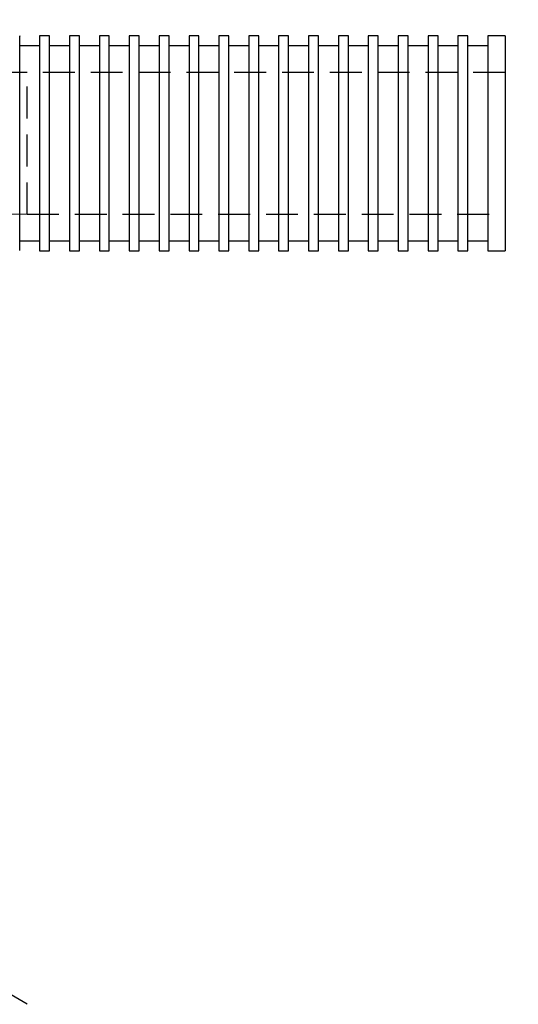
# Model space of a CAD drawing. Header units: millimetres. Extents: x 13 to 546, y 13 to 419.
# Tile 28 of 30: x 445 to 485, y 292 to 371. Entities that reach past the tile are written whole.
import ezdxf

# ---------------------------------------------------------------- set-up
doc = ezdxf.new("R2010")
doc.units = ezdxf.units.MM
doc.header["$LTSCALE"] = 2
doc.linetypes.add('HIDDEN', pattern=[1.905, 1.27, -0.635])
doc.layers.add('DIMENSIONS', color=140, linetype='Continuous', lineweight=25)
doc.layers.add('HIDDEN', color=102, linetype='HIDDEN')
doc.styles.add('SLDTEXTSTYLE0', font='TXT', dxfattribs={"width": 0.7})
doc.dimstyles.new('SLDDIMSTYLE6', dxfattribs={"dimtxt": 4.316016, "dimasz": 6.604, "dimexe": 0, "dimexo": 0.0625, "dimgap": 1.079004, "dimtad": 0, "dimtih": 1, "dimtoh": 1, "dimlfac": 2, "dimrnd": 1e-09, "dimzin": 4, "dimdsep": 46, "dimtxsty": 'SLDTEXTSTYLE0', "dimsah": 1, "dimcen": 0, "dimadec": 0, "dimazin": 1, "dimtfac": 1, "dimtofl": 0, "dimtmove": 0, "dimatfit": 3, "dimfxl": 0, "dimfrac": 2, "dimtolj": 1, "dimtzin": 12, "dimarcsym": 0})
doc.dimstyles.new('SLDDIMSTYLE7', dxfattribs={"dimtxt": 4.316016, "dimasz": 6.604, "dimexe": 0, "dimexo": 0.0625, "dimgap": 1.079004, "dimtad": 0, "dimtih": 1, "dimtoh": 1, "dimlfac": 2, "dimrnd": 1e-09, "dimzin": 12, "dimdsep": 46, "dimtxsty": 'SLDTEXTSTYLE0', "dimsah": 1, "dimcen": 0.09, "dimadec": 0, "dimazin": 3, "dimtfac": 1, "dimtofl": 0, "dimtmove": 0, "dimatfit": 3, "dimfxl": 0, "dimfrac": 2, "dimtolj": 1, "dimtzin": 12, "dimarcsym": 0})
doc.dimstyles.new('SLDDIMSTYLE8', dxfattribs={"dimtxt": 4.316016, "dimasz": 6.604, "dimexe": 0, "dimexo": 0.0625, "dimgap": 1.079004, "dimtad": 0, "dimtih": 1, "dimtoh": 1, "dimlfac": 2, "dimrnd": 1e-09, "dimzin": 12, "dimdsep": 46, "dimtxsty": 'SLDTEXTSTYLE0', "dimsah": 1, "dimcen": 0.09, "dimadec": 0, "dimazin": 3, "dimtfac": 1, "dimtmove": 0, "dimatfit": 0, "dimfxl": 0, "dimfrac": 2, "dimtolj": 1, "dimtzin": 12, "dimarcsym": 0})

# ---------------------------------------------------------------- blocks, each defined once
blk = doc.blocks.new('_D_10')
at = {"layer": 'DIMENSIONS'}
for p, q in [((394.056, 322.922), (407.121, 315.234)), ((415.171, 310.762), (413.721, 310.762)), ((413.721, 310.762), (413.721, 303.902)), ((427.996, 310.762), (429.445, 310.762)), ((429.445, 310.762), (429.445, 303.902)), ((413.721, 303.902), (415.171, 303.902)), ((429.445, 303.902), (427.996, 303.902)), ((445.767, 292.494), (436.045, 298.215))]:
    blk.add_line(p, q, dxfattribs=at)
blk.add_arc((445.767, 292.494), 60, 150.58908, 155.56765, dxfattribs=at)
blk.add_solid([(394.056, 322.922), (399.232, 318.698), (400.263, 320.449)], dxfattribs=at)
at = {"layer": 'DIMENSIONS', "char_height": 4.2333, "attachment_point": 1, "style": 'SLDTEXTSTYLE0'}
for s, insert in [('R120.0', (411.412, 317.185)), ('4.72', (415.171, 309.359)), ('DYNAMIC', (408.088, 301.533))]:
    blk.add_mtext(s, dxfattribs=dict(at, insert=insert))
blk = doc.blocks.new('_D_11')
at = {"layer": 'DIMENSIONS'}
for p, q in [((486.407, 369.594), (492.27, 369.594)), ((495.318, 369.594), (516.192, 369.594)), ((509.842, 352.494), (509.842, 369.594)), ((486.407, 352.494), (492.27, 352.494)), ((495.318, 352.494), (516.192, 352.494)), ((509.842, 341.79), (509.842, 352.494)), ((522.542, 341.79), (509.842, 341.79)), ((528.698, 341.79), (527.249, 341.79)), ((527.249, 341.79), (527.249, 334.93)), ((541.524, 341.79), (542.973, 341.79)), ((542.973, 341.79), (542.973, 334.93)), ((527.249, 334.93), (528.698, 334.93)), ((542.973, 334.93), (541.524, 334.93))]:
    blk.add_line(p, q, dxfattribs=at)
for points in [[(509.842, 369.594), (508.826, 362.99), (510.858, 362.99)], [(509.842, 352.494), (510.858, 359.098), (508.826, 359.098)]]:
    blk.add_solid(points, dxfattribs=at)
at = {"layer": 'DIMENSIONS', "char_height": 4.2333, "attachment_point": 1, "style": 'SLDTEXTSTYLE0'}
for s, insert in [('%%c', (525.44, 348.213)), ('34.2', (531.957, 348.213)), ('1.35', (528.698, 340.387))]:
    blk.add_mtext(s, dxfattribs=dict(at, insert=insert))
blk = doc.blocks.new('_D_12')
at = {"layer": 'DIMENSIONS'}
for p, q in [((506.494, 390.047), (493.794, 390.047)), ((493.794, 390.047), (493.794, 366.694)), ((512.651, 390.047), (511.201, 390.047)), ((511.201, 390.047), (511.201, 383.187)), ((525.476, 390.047), (526.925, 390.047)), ((526.925, 390.047), (526.925, 383.187)), ((511.201, 383.187), (512.651, 383.187)), ((526.925, 383.187), (525.476, 383.187)), ((486.407, 366.694), (500.144, 366.694)), ((486.407, 355.394), (500.144, 355.394)), ((493.794, 355.394), (493.794, 342.694))]:
    blk.add_line(p, q, dxfattribs=at)
for points in [[(493.794, 366.694), (494.81, 373.298), (492.778, 373.298)], [(493.794, 355.394), (492.778, 348.79), (494.81, 348.79)]]:
    blk.add_solid(points, dxfattribs=at)
at = {"layer": 'DIMENSIONS', "char_height": 4.2333, "attachment_point": 1, "style": 'SLDTEXTSTYLE0'}
for s, insert in [('%%c', (509.392, 396.47)), ('22.6', (515.909, 396.47)), ('0.89', (512.651, 388.644))]:
    blk.add_mtext(s, dxfattribs=dict(at, insert=insert))
blk = doc.blocks.new('_D_13')
at = {"layer": 'DIMENSIONS'}
for p, q in [((375.526, 390.157), (374.077, 390.157)), ((374.077, 390.157), (374.077, 383.298)), ((388.351, 390.157), (389.801, 390.157)), ((389.801, 390.157), (389.801, 383.298)), ((406.727, 383.89), (395.615, 383.89)), ((422.198, 347.671), (406.727, 383.89)), ((374.077, 383.298), (375.526, 383.298)), ((389.801, 383.298), (388.351, 383.298))]:
    blk.add_line(p, q, dxfattribs=at)
blk.add_arc((445.767, 292.494), 60, 107.08875, 124.51767, dxfattribs=at)
blk.add_solid([(422.198, 347.671), (420.538, 354.143), (418.67, 353.345)], dxfattribs=at)
at = {"layer": 'DIMENSIONS', "char_height": 4.2333, "attachment_point": 1, "style": 'SLDTEXTSTYLE0'}
for s, insert in [('R60.0', (373.562, 396.581)), ('2.36', (375.526, 388.755)), ('STATIC', (371.438, 380.929))]:
    blk.add_mtext(s, dxfattribs=dict(at, insert=insert))

msp = doc.modelspace()

# ---------------------------------------------------------------- linework, layer by layer
for p, q in [((447.5633, 369.5939), (446.7696, 369.5939)), ((446.7696, 369.5939), (446.7696, 352.4939)), ((447.5633, 352.4939), (447.5633, 369.5939)), ((449.9446, 369.5939), (449.1508, 369.5939)), ((449.1508, 369.5939), (449.1508, 352.4939)), ((449.9446, 352.4939), (449.9446, 369.5939)), ((452.3258, 369.5939), (451.5321, 369.5939)), ((451.5321, 369.5939), (451.5321, 352.4939)), ((452.3258, 352.4939), (452.3258, 369.5939)), ((454.7071, 369.5939), (453.9133, 369.5939)), ((453.9133, 369.5939), (453.9133, 352.4939)), ((454.7071, 352.4939), (454.7071, 369.5939)), ((457.0883, 369.5939), (456.2946, 369.5939)), ((456.2946, 369.5939), (456.2946, 352.4939)), ((457.0883, 352.4939), (457.0883, 369.5939)), ((459.4696, 369.5939), (458.6758, 369.5939)), ((458.6758, 369.5939), (458.6758, 352.4939)), ((459.4696, 352.4939), (459.4696, 369.5939)), ((461.8508, 369.5939), (461.0571, 369.5939)), ((461.0571, 369.5939), (461.0571, 352.4939)), ((461.8508, 352.4939), (461.8508, 369.5939)), ((464.2321, 369.5939), (463.4383, 369.5939)), ((463.4383, 369.5939), (463.4383, 352.4939)), ((464.2321, 352.4939), (464.2321, 369.5939)), ((466.6133, 369.5939), (465.8196, 369.5939)), ((465.8196, 369.5939), (465.8196, 352.4939)), ((466.6133, 352.4939), (466.6133, 369.5939)), ((468.9946, 369.5939), (468.2008, 369.5939)), ((468.2008, 369.5939), (468.2008, 352.4939)), ((468.9946, 352.4939), (468.9946, 369.5939)), ((471.3758, 369.5939), (470.5821, 369.5939)), ((470.5821, 369.5939), (470.5821, 352.4939)), ((471.3758, 352.4939), (471.3758, 369.5939)), ((473.7571, 369.5939), (472.9633, 369.5939)), ((472.9633, 369.5939), (472.9633, 352.4939)), ((473.7571, 352.4939), (473.7571, 369.5939)), ((476.1383, 369.5939), (475.3446, 369.5939)), ((475.3446, 369.5939), (475.3446, 352.4939)), ((476.1383, 352.4939), (476.1383, 369.5939)), ((478.5196, 369.5939), (477.7258, 369.5939)), ((477.7258, 369.5939), (477.7258, 352.4939)), ((478.5196, 352.4939), (478.5196, 369.5939)), ((480.9008, 369.5939), (480.1071, 369.5939)), ((480.1071, 369.5939), (480.1071, 352.4939)), ((480.9008, 352.4939), (480.9008, 369.5939)), ((483.8674, 369.5939), (482.4883, 369.5939)), ((482.4883, 369.5939), (482.4883, 352.4939)), ((483.8674, 369.5939), (483.8674, 361.0439)), ((446.7696, 368.8001), (445.1821, 368.8001)), ((449.1508, 368.8001), (447.5633, 368.8001)), ((451.5321, 368.8001), (449.9446, 368.8001)), ((453.9133, 368.8001), (452.3258, 368.8001)), ((456.2946, 368.8001), (454.7071, 368.8001)), ((458.6758, 368.8001), (457.0883, 368.8001)), ((461.0571, 368.8001), (459.4696, 368.8001)), ((463.4383, 368.8001), (461.8508, 368.8001)), ((465.8196, 368.8001), (464.2321, 368.8001)), ((468.2008, 368.8001), (466.6133, 368.8001)), ((470.5821, 368.8001), (468.9946, 368.8001)), ((472.9633, 368.8001), (471.3758, 368.8001)), ((475.3446, 368.8001), (473.7571, 368.8001)), ((477.7258, 368.8001), (476.1383, 368.8001)), ((480.1071, 368.8001), (478.5196, 368.8001)), ((482.4883, 368.8001), (480.9008, 368.8001)), ((483.8674, 361.0439), (483.8674, 352.4939)), ((445.1821, 353.2876), (446.7696, 353.2876)), ((447.5633, 353.2876), (449.1508, 353.2876)), ((449.9446, 353.2876), (451.5321, 353.2876)), ((452.3258, 353.2876), (453.9133, 353.2876)), ((454.7071, 353.2876), (456.2946, 353.2876)), ((457.0883, 353.2876), (458.6758, 353.2876)), ((459.4696, 353.2876), (461.0571, 353.2876)), ((461.8508, 353.2876), (463.4383, 353.2876)), ((464.2321, 353.2876), (465.8196, 353.2876)), ((466.6133, 353.2876), (468.2008, 353.2876)), ((468.9946, 353.2876), (470.5821, 353.2876)), ((471.3758, 353.2876), (472.9633, 353.2876)), ((473.7571, 353.2876), (475.3446, 353.2876)), ((476.1383, 353.2876), (477.7258, 353.2876)), ((478.5196, 353.2876), (480.1071, 353.2876)), ((480.9008, 353.2876), (482.4883, 353.2876)), ((446.7696, 352.4939), (447.5633, 352.4939)), ((449.1508, 352.4939), (449.9446, 352.4939)), ((451.5321, 352.4939), (452.3258, 352.4939)), ((453.9133, 352.4939), (454.7071, 352.4939)), ((456.2946, 352.4939), (457.0883, 352.4939)), ((458.6758, 352.4939), (459.4696, 352.4939)), ((461.0571, 352.4939), (461.8508, 352.4939)), ((463.4383, 352.4939), (464.2321, 352.4939)), ((465.8196, 352.4939), (466.6133, 352.4939)), ((468.2008, 352.4939), (468.9946, 352.4939)), ((470.5821, 352.4939), (471.3758, 352.4939)), ((472.9633, 352.4939), (473.7571, 352.4939)), ((475.3446, 352.4939), (476.1383, 352.4939)), ((477.7258, 352.4939), (478.5196, 352.4939)), ((480.1071, 352.4939), (480.9008, 352.4939)), ((482.4883, 352.4939), (483.8674, 352.4939))]:
    msp.add_line(p, q)
msp.add_open_spline([(445.1821, 352.5205), (445.1821, 352.5149), (445.1821, 352.4979), (445.1821, 352.7315), (445.1821, 353.2033), (445.1821, 353.9048), (445.1821, 354.8127), (445.1821, 355.8893), (445.1821, 357.1224), (445.1821, 358.4552), (445.1821, 359.8739), (445.1821, 361.3128), (445.1821, 362.7571), (445.1821, 364.1398), (445.1821, 365.4468), (445.1821, 366.6174), (445.1821, 367.6401), (445.1821, 368.4653), (445.1821, 369.0929), (445.1821, 369.4629), (445.1821, 369.6211), (445.1821, 369.5821), (445.1821, 369.5776)], degree=3, knots=[0, 0, 0, 0, 0.0265601, 0.0810128, 0.1339303, 0.1883824, 0.2413012, 0.2957545, 0.3486756, 0.4031313, 0.4560544, 0.5105121, 0.5634359, 0.6178945, 0.6708178, 0.7252759, 0.7781977, 0.8326544, 0.8855746, 0.9400295, 0.9929484, 1, 1, 1, 1])
at = {"layer": 'HIDDEN'}
for p, q in [((445.7674, 355.3939), (445.7674, 366.6939)), ((483.8674, 366.6939), (445.7674, 366.6939)), ((445.7674, 355.3939), (483.8674, 355.3939))]:
    msp.add_line(p, q, dxfattribs=at)
for radius in [74.2, 62.9]:
    msp.add_arc((445.7674, 292.4939), radius, 90, 180, dxfattribs=at)

# ---------------------------------------------------------------- dimensions: what is measured, and where the dimension line sits
at = {"layer": 'DIMENSIONS'}
for base, p1, p2, dimstyle, picture, middle in [((493.7939, 355.3939), (483.8674, 366.6939), (483.8674, 355.3939), 'SLDDIMSTYLE8', '_D_12', (493.7939, 390.0469)), ((509.8416, 369.5939), (483.8674, 352.4939), (483.8674, 369.5939), 'SLDDIMSTYLE7', '_D_11', (509.8416, 341.7897))]:
    dim = msp.add_linear_dim(base=base, p1=p1, p2=p2, angle=90, text='%%c<>', dimstyle=dimstyle, dxfattribs=at)
    dim.commit()
    dim.dimension.update_dxf_attribs({"geometry": picture, "text_midpoint": middle, "dimtype": 160})
for mpoint, text, picture, middle in [((422.1982, 347.6708), '<>\\PSTATIC', '_D_13', (381.9386, 386.1199)), ((394.0556, 322.9224), '<>\\PDYNAMIC', '_D_10', (421.5833, 306.7244))]:
    dim = msp.add_radius_dim(center=(445.7674, 292.4939), mpoint=mpoint, text=text, dimstyle='SLDDIMSTYLE6', dxfattribs=at)
    dim.commit()
    dim.dimension.update_dxf_attribs({"geometry": picture, "text_midpoint": middle, "dimtype": 164})

doc.saveas('drawing.dxf')
